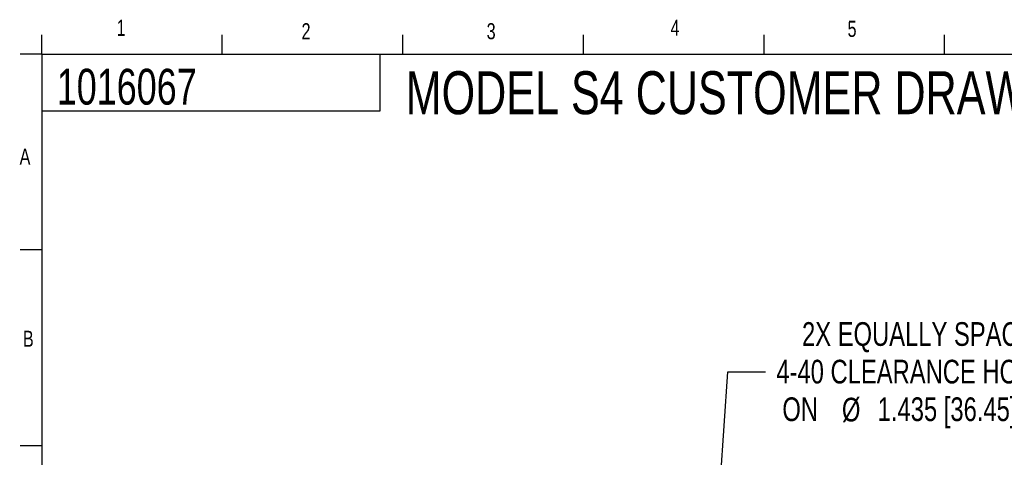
# Model space of a CAD drawing. Header units: inches. Extents: x 0.5 to 16.4, y 0.4 to 10.9.
# Tile 10 of 12: x 0.5 to 6.2, y 8.3 to 10.8. Entities that reach past the tile are written whole.
import ezdxf

# ---------------------------------------------------------------- set-up
doc = ezdxf.new("R2010")
doc.units = ezdxf.units.IN
doc.header["$MEASUREMENT"] = 0
for name, color, linetype in [('BORDER', 1, 'Continuous'), ('DIMENSIONS', 150, 'Continuous'), ('OBJECT', 1, 'Continuous'), ('TEXT', 7, 'Continuous')]:
    doc.layers.add(name, color=color, linetype=linetype)
doc.styles.add('SLDTEXTSTYLE0', font='TXT', dxfattribs={"width": 0.75})
doc.dimstyles.new('SLDDIMSTYLE0', dxfattribs={"dimtxt": 0.137795, "dimasz": 0.156, "dimexe": 0, "dimexo": 0.0625, "dimgap": 0.034449, "dimtad": 0, "dimtih": 1, "dimtoh": 1, "dimdec": 3, "dimlfac": 0.5, "dimrnd": 1e-09, "dimzin": 12, "dimdsep": 46, "dimtxsty": 'SLDTEXTSTYLE0', "dimsah": 1, "dimcen": 0, "dimadec": 0, "dimazin": 3, "dimtfac": 1, "dimtdec": 3, "dimtofl": 0, "dimtmove": 0, "dimatfit": 3, "dimfxl": 0, "dimfrac": 2, "dimtolj": 1, "dimtzin": 12, "dimarcsym": 0})

# ---------------------------------------------------------------- blocks, each defined once
blk = doc.blocks.new('_D')
at = {"layer": 'DIMENSIONS'}
for p, q in [((4.5189, 7.3671), (4.6164, 8.7952)), ((4.6164, 8.7952), (4.8351, 8.7952))]:
    blk.add_line(p, q, dxfattribs=at)
blk.add_solid([(4.5189, 7.3671), (4.5554, 7.521), (4.5036, 7.5246)], dxfattribs=at)
at = {"layer": 'DIMENSIONS', "attachment_point": 1, "style": 'SLDTEXTSTYLE0'}
for s, insert, char_height in [('2X EQUALLY SPACED', (5.047, 9.0833), 0.137795), ('4-40 CLEARANCE HOLES', (4.8976, 8.8645), 0.137795), ('ON', (4.9326, 8.6458), 0.1378), ('%%c', (5.279, 8.6436), 0.1378), ('1.435 [36.45] B.C.', (5.4869, 8.6458), 0.137795)]:
    blk.add_mtext(s, dxfattribs=dict(at, insert=insert, char_height=char_height))

msp = doc.modelspace()

# ---------------------------------------------------------------- linework, layer by layer
at = {"layer": 'BORDER'}
for p, q in [((0.6263, 10.6421), (0.6263, 10.754)), ((1.6763, 10.6421), (1.6763, 10.754)), ((2.7263, 10.6421), (2.7263, 10.754)), ((3.7763, 10.6421), (3.7763, 10.754)), ((4.8263, 10.6421), (4.8263, 10.754)), ((5.8763, 10.6421), (5.8763, 10.754)), ((0.6263, 10.6421), (16.3763, 10.6421)), ((0.6263, 10.6421), (0.6263, 0.3921)), ((2.5948, 10.3124), (2.5948, 10.6421)), ((0.6263, 10.3124), (2.5948, 10.3124))]:
    msp.add_line(p, q, dxfattribs=at)
at = {"layer": 'OBJECT'}
for p, q in [((0.6263, 10.6421), (0.5013, 10.6421)), ((0.6263, 9.5032), (0.5013, 9.5032)), ((0.6263, 8.3643), (0.5013, 8.3643))]:
    msp.add_line(p, q, dxfattribs=at)

# ---------------------------------------------------------------- texts
at = {"layer": 'DIMENSIONS', "insert": (2.7424, 10.5429), "char_height": 0.25, "attachment_point": 1, "style": 'SLDTEXTSTYLE0'}
msp.add_mtext('MODEL S4 CUSTOMER DRAWING', dxfattribs=at)
at = {"layer": 'TEXT', "attachment_point": 1, "style": 'SLDTEXTSTYLE0'}
for s, insert, char_height in [('1', (1.0618, 10.8425), 0.0937), ('1', (1.0618, 10.8425), 0.0937), ('2', (2.1371, 10.8226), 0.0937), ('2', (2.1371, 10.8226), 0.0937), ('3', (3.2132, 10.8226), 0.0937), ('3', (3.2132, 10.8226), 0.0937), ('4', (4.2825, 10.8428), 0.0937), ('4', (4.2825, 10.8428), 0.0937), ('5', (5.3116, 10.8361), 0.0937), ('5', (5.3116, 10.8361), 0.0937), ('1016067', (0.7138, 10.5572), 0.20833), ('1016067', (0.7138, 10.5572), 0.20833), ('A', (0.4977, 10.0931), 0.0937), ('A', (0.4977, 10.0931), 0.0937), ('B', (0.5169, 9.0336), 0.0937), ('B', (0.5169, 9.0336), 0.0937)]:
    msp.add_mtext(s, dxfattribs=dict(at, insert=insert, char_height=char_height))

# ---------------------------------------------------------------- dimensions: what is measured, and where the dimension line sits
at = {"layer": 'DIMENSIONS'}
dim = msp.add_diameter_dim_2p(p1=(4.5035, 7.1417), p2=(4.5189, 7.3671), text='2X EQUALLY SPACED\\P4-40 CLEARANCE HOLES\\PON %%c1.435 [36.45] B.C.', dimstyle='SLDDIMSTYLE0', dxfattribs=at)
dim.commit()
dim.dimension.update_dxf_attribs({"geometry": '_D', "text_midpoint": (5.9616, 8.7952), "dimtype": 163})

doc.saveas('drawing.dxf')
